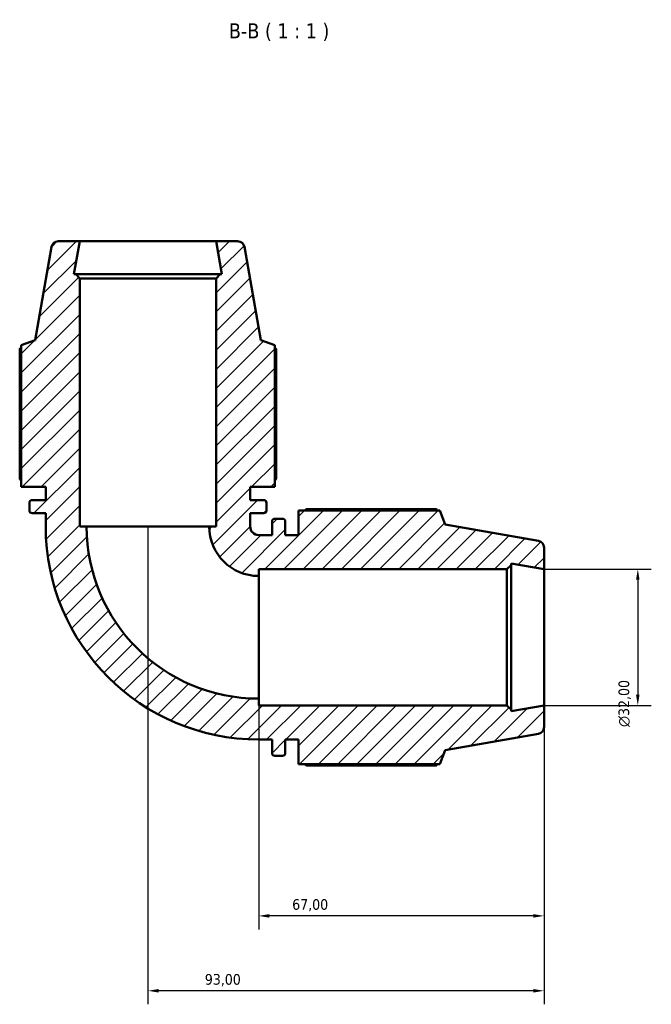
# Model space of a CAD drawing. Header units: millimetres. Extents: x 0 to 914, y 0 to 980.
# Tile 5 of 6: x 345 to 493, y 749 to 980. Entities that reach past the tile are written whole.
import ezdxf

# ---------------------------------------------------------------- set-up
doc = ezdxf.new("R2010")
doc.units = ezdxf.units.MM
for name, color, linetype, lineweight in [('Dimension (ISO)', 7, 'Continuous', 25), ('Hatch (ISO)', 7, 'Continuous', 18), ('Symbol (ISO)', 7, 'Continuous', 25), ('Visible (ISO)', 7, 'Continuous', 50)]:
    doc.layers.add(name, color=color, linetype=linetype, lineweight=lineweight)
doc.styles.add('Label Text (ISO)', font='tahoma.ttf')
doc.styles.add('Note Text (ISO)', font='tahoma.ttf')
doc.dimstyles.new('Default (ISO)', dxfattribs={"dimtxt": 2.5, "dimasz": 2.5, "dimexe": 3.175, "dimexo": 0, "dimgap": 0.762, "dimtad": 1, "dimrnd": 1e-08, "dimzin": 0, "dimtxsty": 'Note Text (ISO)', "dimcen": 0.09, "dimdle": 10, "dimclrd": 256, "dimclre": 256, "dimclrt": 232, "dimazin": 0, "dimtfac": 1.40208, "dimtmove": 0, "dimatfit": 3, "dimfxl": 1, "dimtolj": 1, "dimtzin": 0, "dimlwd": -1, "dimlwe": -1, "dimarcsym": 0})

# ---------------------------------------------------------------- blocks, each defined once
blk = doc.blocks.new('*D7')
at = {"layer": 'Defpoints', "color": 0, "transparency": 16777216}
for p in [(467.68, 851.14), (467.68, 819.14), (489.68, 819.14)]:
    blk.add_point(p, dxfattribs=at)
at = {"layer": 'Dimension (ISO)', "transparency": 16777216}
for p, q in [((467.68, 851.14), (492.85, 851.14)), ((489.68, 848.64), (489.68, 821.64)), ((467.68, 819.14), (492.85, 819.14))]:
    blk.add_line(p, q, dxfattribs=at)
for points in [[(489.26, 848.64), (490.09, 848.64), (489.68, 851.14)], [(489.26, 821.64), (490.09, 821.64), (489.68, 819.14)]]:
    blk.add_solid(points, dxfattribs=at)
at = {"layer": 'Dimension (ISO)', "color": 232, "true_color": 0xca0064, "transparency": 16777216, "insert": (485.15, 814.08), "char_height": 2.5, "attachment_point": 1, "rotation": 90, "style": 'Note Text (ISO)'}
blk.add_mtext('\\A1;\\fAIGDT|b0|i0;\\H2.5000;\\ln\\fTahoma|b0|i0;\\H2.5000;32,00', dxfattribs=at)
blk = doc.blocks.new('*D8')
at = {"layer": 'Defpoints', "color": 0, "transparency": 16777216}
for p in [(374.68, 861.14), (467.68, 819.14), (374.68, 752.14)]:
    blk.add_point(p, dxfattribs=at)
at = {"layer": 'Dimension (ISO)', "transparency": 16777216}
for p, q in [((374.68, 861.14), (374.68, 748.96)), ((467.68, 819.14), (467.68, 748.96)), ((465.18, 752.14), (377.18, 752.14))]:
    blk.add_line(p, q, dxfattribs=at)
for points in [[(377.18, 752.55), (377.18, 751.72), (374.68, 752.14)], [(465.18, 752.55), (465.18, 751.72), (467.68, 752.14)]]:
    blk.add_solid(points, dxfattribs=at)
at = {"layer": 'Dimension (ISO)', "color": 232, "true_color": 0xca0064, "transparency": 16777216, "insert": (388.03, 756.07), "char_height": 2.5, "attachment_point": 1, "style": 'Note Text (ISO)'}
blk.add_mtext('\\A1;93,00', dxfattribs=at)
blk = doc.blocks.new('*D9')
at = {"layer": 'Defpoints', "color": 0, "transparency": 16777216}
for p in [(400.68, 820.74), (467.68, 819.14), (400.68, 769.72)]:
    blk.add_point(p, dxfattribs=at)
at = {"layer": 'Dimension (ISO)', "transparency": 16777216}
for p, q in [((400.68, 820.74), (400.68, 766.55)), ((467.68, 819.14), (467.68, 766.55)), ((465.18, 769.72), (403.18, 769.72))]:
    blk.add_line(p, q, dxfattribs=at)
for points in [[(403.18, 770.14), (403.18, 769.31), (400.68, 769.72)], [(465.18, 770.14), (465.18, 769.31), (467.68, 769.72)]]:
    blk.add_solid(points, dxfattribs=at)
at = {"layer": 'Dimension (ISO)', "color": 232, "true_color": 0xca0064, "transparency": 16777216, "insert": (408.54, 773.66), "char_height": 2.5, "attachment_point": 1, "style": 'Note Text (ISO)'}
blk.add_mtext('\\A1;67,00', dxfattribs=at)

msp = doc.modelspace()

# ---------------------------------------------------------------- hatches: boundary and pattern name
at = {"layer": 'Hatch (ISO)'}
h = msp.add_hatch(dxfattribs=at)
h.set_pattern_fill('ANSI31', color=256, scale=25.4, style=0)
h.set_pattern_definition([(45, (0, 0), (-2.245064, 2.245064), [])])
edge = h.paths.add_edge_path()
edge.add_ellipse((395.733, 926.536), major_axis=(1.576, 0.278), ratio=1, start_angle=0, end_angle=80)
edge.add_line((395.733, 928.136), (390.676, 928.136))
edge.add_line((390.676, 928.136), (392.042, 920.386))
edge.add_line((392.042, 920.386), (391.636, 920.386))
edge.add_line((391.636, 920.386), (390.676, 919.426))
edge.add_line((390.676, 919.426), (390.676, 861.136))
edge.add_line((390.676, 861.136), (389.076, 861.136))
edge.add_ellipse((400.676, 861.136), major_axis=(-11.6, 0), ratio=1, start_angle=0, end_angle=90)
edge.add_line((400.676, 849.536), (400.676, 851.136))
edge.add_line((400.676, 851.136), (458.966, 851.136))
edge.add_line((458.966, 851.136), (459.926, 852.096))
edge.add_line((459.926, 852.096), (459.926, 852.502))
edge.add_line((459.926, 852.502), (467.676, 851.136))
edge.add_line((467.676, 851.136), (467.676, 856.193))
edge.add_ellipse((466.076, 856.193), major_axis=(1.6, 0), ratio=1, start_angle=0, end_angle=80)
edge.add_line((466.353, 857.769), (444.426, 861.635))
edge.add_line((444.426, 861.635), (443.239, 864.896))
edge.add_line((443.239, 864.896), (410.016, 864.896))
edge.add_line((410.016, 864.896), (410.016, 859.136))
edge.add_line((410.016, 859.136), (406.916, 859.136))
edge.add_line((406.916, 859.136), (406.916, 862.336))
edge.add_ellipse((406.276, 862.336), major_axis=(0.64, 0), ratio=1, start_angle=0, end_angle=90)
edge.add_line((406.276, 862.976), (404.456, 862.976))
edge.add_ellipse((404.456, 862.336), major_axis=(0, 0.64), ratio=1, start_angle=0, end_angle=90)
edge.add_line((403.816, 862.336), (403.816, 859.136))
edge.add_line((403.816, 859.136), (400.676, 859.136))
edge.add_ellipse((400.676, 861.136), major_axis=(0, -2), ratio=1, start_angle=270, end_angle=360, ccw=False)
edge.add_line((398.676, 861.136), (398.676, 864.276))
edge.add_line((398.676, 864.276), (401.876, 864.276))
edge.add_ellipse((401.876, 864.916), major_axis=(0, -0.64), ratio=1, start_angle=0, end_angle=90)
edge.add_line((402.516, 864.916), (402.516, 866.736))
edge.add_ellipse((401.876, 866.736), major_axis=(0.64, 0), ratio=1, start_angle=0, end_angle=90)
edge.add_line((401.876, 867.376), (398.676, 867.376))
edge.add_line((398.676, 867.376), (398.676, 870.476))
edge.add_line((398.676, 870.476), (404.436, 870.476))
edge.add_line((404.436, 870.476), (404.436, 903.699))
edge.add_line((404.436, 903.699), (401.175, 904.886))
edge.add_line((401.175, 904.886), (397.309, 926.814))
edge = h.paths.add_edge_path()
edge.add_ellipse((353.618, 926.536), major_axis=(0, 1.6), ratio=1, start_angle=0, end_angle=80)
edge.add_line((352.043, 926.814), (348.176, 904.886))
edge.add_line((348.176, 904.886), (344.916, 903.699))
edge.add_line((344.916, 903.699), (344.916, 870.476))
edge.add_line((344.916, 870.476), (350.676, 870.476))
edge.add_line((350.676, 870.476), (350.676, 867.376))
edge.add_line((350.676, 867.376), (347.476, 867.376))
edge.add_ellipse((347.476, 866.736), major_axis=(0, 0.64), ratio=1, start_angle=0, end_angle=90)
edge.add_line((346.836, 866.736), (346.836, 864.916))
edge.add_ellipse((347.476, 864.916), major_axis=(-0.64, 0), ratio=1, start_angle=0, end_angle=90)
edge.add_line((347.476, 864.276), (350.676, 864.276))
edge.add_line((350.676, 864.276), (350.676, 861.136))
edge.add_ellipse((400.676, 861.136), major_axis=(-50, 0), ratio=1, start_angle=0, end_angle=90)
edge.add_line((400.676, 811.136), (403.816, 811.136))
edge.add_line((403.816, 811.136), (403.816, 807.936))
edge.add_ellipse((404.456, 807.936), major_axis=(-0.64, 0), ratio=1, start_angle=0, end_angle=90)
edge.add_line((404.456, 807.296), (406.276, 807.296))
edge.add_ellipse((406.276, 807.936), major_axis=(0, -0.64), ratio=1, start_angle=0, end_angle=90)
edge.add_line((406.916, 807.936), (406.916, 811.136))
edge.add_line((406.916, 811.136), (410.016, 811.136))
edge.add_line((410.016, 811.136), (410.016, 805.376))
edge.add_line((410.016, 805.376), (443.239, 805.376))
edge.add_line((443.239, 805.376), (444.426, 808.636))
edge.add_line((444.426, 808.636), (466.353, 812.503))
edge.add_ellipse((466.076, 814.078), major_axis=(0.278, -1.576), ratio=1, start_angle=0, end_angle=80)
edge.add_line((467.676, 814.078), (467.676, 819.136))
edge.add_line((467.676, 819.136), (459.926, 817.769))
edge.add_line((459.926, 817.769), (459.926, 818.176))
edge.add_line((459.926, 818.176), (458.966, 819.136))
edge.add_line((458.966, 819.136), (400.676, 819.136))
edge.add_line((400.676, 819.136), (400.676, 820.736))
edge.add_ellipse((400.676, 861.136), major_axis=(0, -40.4), ratio=1, start_angle=270, end_angle=360, ccw=False)
edge.add_line((360.276, 861.136), (358.676, 861.136))
edge.add_line((358.676, 861.136), (358.676, 919.426))
edge.add_line((358.676, 919.426), (357.716, 920.386))
edge.add_line((357.716, 920.386), (357.309, 920.386))
edge.add_line((357.309, 920.386), (358.676, 928.136))
edge.add_line((358.676, 928.136), (353.618, 928.136))

# ---------------------------------------------------------------- linework, layer by layer
at = {"layer": 'Visible (ISO)'}
for p, q in [((358.676, 928.136), (353.618, 928.136)), ((357.309, 920.386), (358.676, 928.136)), ((390.676, 928.136), (358.676, 928.136)), ((395.733, 928.136), (390.676, 928.136)), ((390.676, 928.136), (392.042, 920.386)), ((352.043, 926.814), (348.176, 904.886)), ((401.175, 904.886), (397.309, 926.814)), ((357.716, 920.386), (357.309, 920.386)), ((358.676, 919.426), (357.716, 920.386)), ((391.636, 920.386), (357.716, 920.386)), ((391.636, 920.386), (390.676, 919.426)), ((392.042, 920.386), (391.636, 920.386)), ((358.676, 861.136), (358.676, 919.426)), ((358.676, 919.426), (390.676, 919.426)), ((390.676, 919.426), (390.676, 861.136)), ((348.176, 904.886), (344.916, 903.699)), ((404.436, 903.699), (401.175, 904.886)), ((344.566, 902.884), (344.566, 872.396)), ((344.916, 903.699), (344.916, 870.476)), ((404.436, 870.476), (404.436, 903.699)), ((404.785, 872.396), (404.785, 902.884)), ((344.916, 870.476), (350.676, 870.476)), ((350.676, 870.476), (350.676, 867.376)), ((398.676, 867.376), (398.676, 870.476)), ((398.676, 870.476), (404.436, 870.476)), ((350.676, 867.376), (347.476, 867.376)), ((401.876, 867.376), (398.676, 867.376)), ((346.836, 866.736), (346.836, 864.916)), ((402.516, 864.916), (402.516, 866.736)), ((443.239, 864.896), (410.016, 864.896)), ((410.016, 864.896), (410.016, 859.136)), ((442.424, 865.245), (411.936, 865.245)), ((444.426, 861.635), (443.239, 864.896)), ((347.476, 864.276), (350.676, 864.276)), ((350.676, 864.276), (350.676, 861.136)), ((398.676, 861.136), (398.676, 864.276)), ((398.676, 864.276), (401.876, 864.276)), ((406.276, 862.976), (404.456, 862.976)), ((360.276, 861.136), (358.676, 861.136)), ((360.276, 861.136), (389.076, 861.136)), ((390.676, 861.136), (389.076, 861.136)), ((403.816, 862.336), (403.816, 859.136)), ((406.916, 859.136), (406.916, 862.336)), ((466.353, 857.769), (444.426, 861.635)), ((403.816, 859.136), (400.676, 859.136)), ((410.016, 859.136), (406.916, 859.136)), ((467.676, 851.136), (467.676, 856.193)), ((400.676, 849.536), (400.676, 851.136)), ((400.676, 851.136), (458.966, 851.136)), ((458.966, 851.136), (459.926, 852.096)), ((458.966, 851.136), (458.966, 819.136)), ((459.926, 852.096), (459.926, 852.502)), ((459.926, 852.502), (467.676, 851.136)), ((459.926, 818.176), (459.926, 852.096)), ((467.676, 819.136), (467.676, 851.136)), ((400.676, 849.536), (400.676, 820.736)), ((400.676, 819.136), (400.676, 820.736)), ((458.966, 819.136), (400.676, 819.136)), ((459.926, 818.176), (458.966, 819.136)), ((467.676, 819.136), (459.926, 817.769)), ((467.676, 814.078), (467.676, 819.136)), ((459.926, 817.769), (459.926, 818.176)), ((444.426, 808.636), (466.353, 812.503)), ((400.676, 811.136), (403.816, 811.136)), ((403.816, 811.136), (403.816, 807.936)), ((406.916, 807.936), (406.916, 811.136)), ((406.916, 811.136), (410.016, 811.136)), ((410.016, 811.136), (410.016, 805.376)), ((404.456, 807.296), (406.276, 807.296)), ((443.239, 805.376), (444.426, 808.636)), ((410.016, 805.376), (443.239, 805.376)), ((411.936, 805.026), (442.424, 805.026))]:
    msp.add_line(p, q, dxfattribs=at)
for centre, radius, start, end in [((353.618, 926.536), 1.6, 90, 170), ((395.733, 926.536), 1.6, 10, 90), ((347.476, 866.736), 0.64, 90, 180), ((401.876, 866.736), 0.64, 0, 90), ((347.476, 864.916), 0.64, 180, 270), ((401.876, 864.916), 0.64, 270, 0), ((404.456, 862.336), 0.64, 90, 180), ((406.276, 862.336), 0.64, 0, 90), ((400.676, 861.136), 50, 180, 270), ((400.676, 861.136), 40.4, 180, 270), ((400.676, 861.136), 11.6, 180, 270), ((400.676, 861.136), 2, 180, 270), ((466.076, 856.193), 1.6, 0, 80), ((466.076, 814.078), 1.6, 280, 0), ((404.456, 807.936), 0.64, 180, 270), ((406.276, 807.936), 0.64, 270, 0)]:
    msp.add_arc(centre, radius, start, end, dxfattribs=at)
for points, weights in [([(344.916, 903.087), (344.742, 902.987), (344.566, 902.884)], [1.00161760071, 1.00088261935, 1]), ([(404.785, 902.884), (404.609, 902.987), (404.436, 903.087)], [1, 1.00088261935, 1.00161760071]), ([(344.916, 871.838), (344.742, 872.112), (344.566, 872.396)], [1.01279349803, 1.01508971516, 1.01724040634]), ([(404.785, 872.396), (404.609, 872.112), (404.436, 871.838)], [1.01724040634, 1.01508971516, 1.01279349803]), ([(411.378, 864.896), (411.652, 865.069), (411.936, 865.245)], [1.01279349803, 1.01508971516, 1.01724040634]), ([(442.627, 864.896), (442.527, 865.069), (442.424, 865.245)], [1.00161760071, 1.00088261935, 1]), ([(411.936, 805.026), (411.652, 805.202), (411.378, 805.376)], [1.01724040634, 1.01508971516, 1.01279349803]), ([(442.424, 805.026), (442.527, 805.202), (442.627, 805.376)], [1, 1.00088261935, 1.00161760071])]:
    msp.add_rational_spline(points, weights, degree=2, dxfattribs=at)

# ---------------------------------------------------------------- texts
at = {"layer": 'Symbol (ISO)', "insert": (393.679, 975.162), "char_height": 3.5, "attachment_point": 7, "style": 'Label Text (ISO)'}
msp.add_mtext('B-B ( 1 : 1 )', dxfattribs=at)

# ---------------------------------------------------------------- dimensions: what is measured, and where the dimension line sits
at = {"layer": 'Dimension (ISO)'}
dim = msp.add_linear_dim(base=(374.676, 752.136), p1=(467.676, 819.136), p2=(374.676, 861.136), angle=180, dimstyle='Default (ISO)', override={"dimdec": 2, "dimtp": 0, "dimtm": 0, "dimtdec": 2, "dimtofl": 0, "dimatfit": 1}, dxfattribs=at)
dim.commit()
dim.dimension.update_dxf_attribs({"geometry": '*D8', "text_midpoint": (392.176, 752.136), "dimtype": 160})
dim = msp.add_linear_dim(base=(489.676, 819.136), p1=(467.676, 851.136), p2=(467.676, 819.136), angle=90, text='\\fAIGDT|b0|i0;\\H2.5000;\\ln\\fTahoma|b0|i0;\\H2.5000;<>', dimstyle='Default (ISO)', override={"dimdec": 2, "dimtp": 0, "dimtm": 0, "dimtdec": 2, "dimtofl": 0, "dimatfit": 1}, dxfattribs=at)
dim.commit()
dim.dimension.update_dxf_attribs({"geometry": '*D7', "text_midpoint": (489.676, 819.636), "dimtype": 160})
dim = msp.add_linear_dim(base=(400.676, 769.723), p1=(467.676, 819.136), p2=(400.676, 820.736), dimstyle='Default (ISO)', override={"dimdec": 2, "dimtp": 0, "dimtm": 0, "dimtdec": 2, "dimtofl": 0, "dimatfit": 1}, dxfattribs=at)
dim.commit()
dim.dimension.update_dxf_attribs({"geometry": '*D9', "text_midpoint": (412.676, 769.723), "dimtype": 160})

doc.saveas('drawing.dxf')
